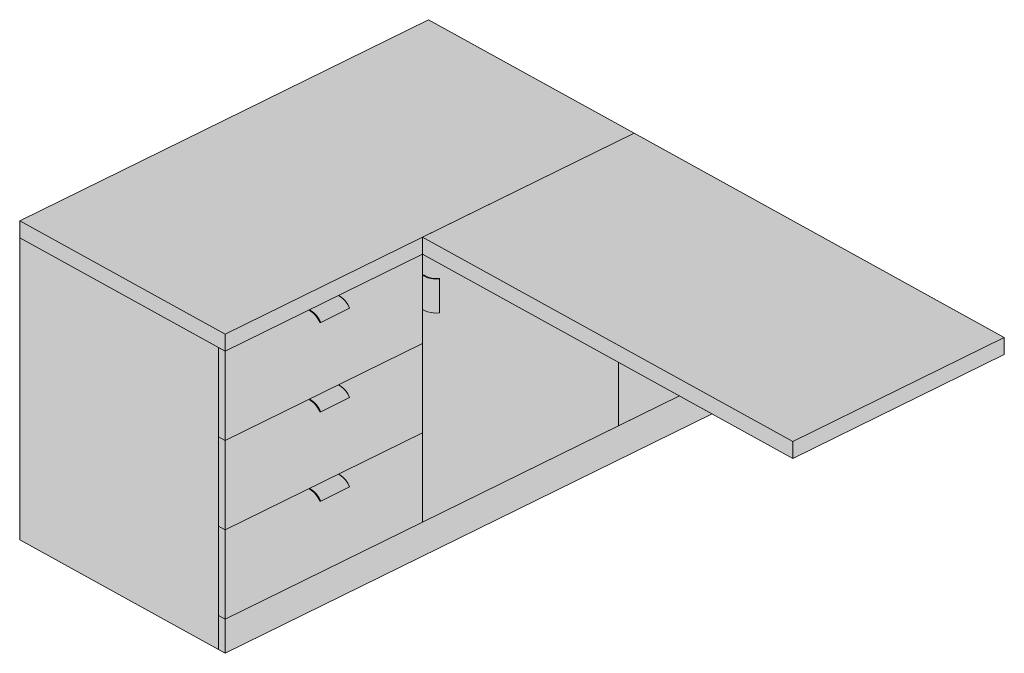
# Model space of a CAD drawing. Header units: centimetres. Extents: x 12724 to 15213, y -213 to 11852.
# Tile 2 of 3: x 13939 to 14136, y 9568 to 9695. Entities that reach past the tile are written whole.
import ezdxf

# ---------------------------------------------------------------- set-up
doc = ezdxf.new("R2010")
doc.units = ezdxf.units.CM
doc.layers.add('A-GENM', color=13, linetype='Continuous', lineweight=18)

# ---------------------------------------------------------------- blocks, each defined once
blk = doc.blocks.new('FURN_Sp_Biurko - Biurko 01-11042750-E25-B-01')
at = {"layer": 'A-GENM'}
for points in [[(1188.46, 9631.7), (1270.41, 9672.03), (1229.22, 9694.77), (1147.27, 9654.44), (1175.85, 9638.66)], [(1302.25, 9610.2), (1344.62, 9631.05), (1270.41, 9672.03), (1228.04, 9651.18), (1261.68, 9632.61)], [(1188.46, 9628.29), (1188.46, 9631.7), (1147.27, 9654.44), (1147.27, 9651.03), (1188.22, 9628.42)], [(1187.09, 9568.45), (1187.09, 9629.04), (1147.27, 9651.03), (1147.27, 9590.44), (1179.61, 9572.58)], [(1188.46, 9628.29), (1228.04, 9647.77), (1228.04, 9651.18), (1188.46, 9631.7)], [(1302.25, 9606.79), (1302.25, 9610.2), (1228.04, 9651.18), (1228.04, 9647.77), (1301.89, 9606.99)], [(1188.46, 9610.37), (1228.02, 9629.83), (1228.02, 9647.75), (1211.15, 9639.45), (1211.49, 9639.26), (1212.05, 9638.87), (1212.58, 9638.32), (1213.04, 9637.66), (1213.41, 9636.92), (1207.48, 9634.02), (1207.08, 9634.79), (1206.59, 9635.46), (1206.08, 9635.94), (1205.51, 9636.32), (1205.33, 9636.42), (1205.33, 9636.59), (1188.46, 9628.29), (1188.46, 9614.34)], [(1228.04, 9594), (1267.3, 9613.33), (1267.3, 9626.09), (1228.04, 9647.77), (1228.04, 9643.5), (1228.18, 9643.57), (1228.69, 9643.31), (1229.13, 9643.12), (1229.83, 9642.95), (1230.59, 9642.87), (1231.36, 9642.89), (1231.4, 9642.76), (1231.4, 9635.96), (1230.38, 9635.96), (1229.76, 9636.02), (1229.02, 9636.21), (1228.38, 9636.48), (1228.04, 9636.67), (1228.04, 9595.44)], [(1230.57, 9642.76), (1231.4, 9642.79), (1231.36, 9642.89), (1230.4, 9642.89), (1229.76, 9642.96), (1229.02, 9643.17), (1228.37, 9643.47), (1228.18, 9643.57), (1228.04, 9643.5), (1228.53, 9643.25), (1229.13, 9643.01), (1229.83, 9642.84), (1230.38, 9642.79)], [(1228.38, 9636.48), (1228.38, 9643.31), (1228.04, 9643.5), (1228.04, 9636.67)], [(1230.57, 9635.94), (1231.4, 9635.96), (1231.4, 9642.79), (1230.38, 9642.79), (1229.76, 9642.85), (1229.02, 9643.03), (1228.38, 9643.31), (1228.38, 9636.48), (1229.02, 9636.21), (1229.76, 9636.02), (1230.38, 9635.96)], [(1205.67, 9636.4), (1211.49, 9639.26), (1211.15, 9639.45), (1205.33, 9636.59)], [(1207.6, 9634.06), (1213.41, 9636.92), (1213.04, 9637.66), (1212.46, 9638.45), (1212.05, 9638.87), (1211.49, 9639.26), (1205.67, 9636.4), (1206.24, 9636), (1206.76, 9635.46), (1207.23, 9634.79)], [(1207.48, 9634.02), (1207.6, 9634.06), (1207.23, 9634.79), (1206.76, 9635.46), (1206.2, 9636.03), (1205.67, 9636.4), (1205.33, 9636.59), (1205.33, 9636.42), (1205.67, 9636.23), (1206.24, 9635.82), (1206.76, 9635.25), (1207.13, 9634.72), (1207.47, 9634.06)], [(1302.25, 9606.79), (1344.62, 9627.64), (1344.62, 9631.05), (1302.25, 9610.2)], [(1188.46, 9610.37), (1188.46, 9628.29), (1187.09, 9629.04), (1187.09, 9611.12)], [(1188.46, 9592.44), (1228.02, 9611.91), (1228.02, 9629.83), (1211.15, 9621.53), (1211.49, 9621.34), (1212.09, 9620.91), (1212.58, 9620.4), (1213.04, 9619.74), (1213.41, 9619), (1207.48, 9616.1), (1207.08, 9616.87), (1206.59, 9617.54), (1206.08, 9618.02), (1205.51, 9618.4), (1205.33, 9618.5), (1205.33, 9618.67), (1188.46, 9610.37), (1188.46, 9595.53)], [(1267.3, 9613.33), (1279.52, 9619.34), (1267.3, 9626.09), (1267.3, 9614.76)], [(1205.67, 9618.48), (1211.49, 9621.34), (1211.15, 9621.53), (1205.33, 9618.67), (1205.67, 9618.48)], [(1207.6, 9616.13), (1213.41, 9619), (1213.04, 9619.74), (1212.46, 9620.53), (1212.05, 9620.94), (1211.49, 9621.34), (1205.67, 9618.48), (1206.27, 9618.04), (1206.76, 9617.54), (1207.23, 9616.87)], [(1188.46, 9567.7), (1286.06, 9615.73), (1279.52, 9619.34), (1188.46, 9574.52), (1188.46, 9572.58)], [(1207.48, 9616.1), (1207.6, 9616.13), (1207.23, 9616.87), (1206.76, 9617.54), (1206.2, 9618.1), (1205.67, 9618.48), (1205.33, 9618.67), (1205.33, 9618.5), (1205.67, 9618.31), (1206.24, 9617.9), (1206.76, 9617.33), (1207.13, 9616.8), (1207.47, 9616.13)], [(1188.46, 9592.44), (1188.46, 9610.37), (1187.09, 9611.12), (1187.09, 9593.2)], [(1188.46, 9574.52), (1228.02, 9593.99), (1228.02, 9611.91), (1211.15, 9603.61), (1211.49, 9603.42), (1212.05, 9603.02), (1212.58, 9602.48), (1213.04, 9601.82), (1213.41, 9601.08), (1207.48, 9598.18), (1207.08, 9598.95), (1206.59, 9599.61), (1206.08, 9600.1), (1205.51, 9600.48), (1205.33, 9600.58), (1205.33, 9600.75), (1188.46, 9592.44), (1188.46, 9575.96)], [(1205.67, 9600.56), (1211.49, 9603.42), (1211.15, 9603.61), (1205.33, 9600.75)], [(1207.6, 9598.21), (1213.41, 9601.08), (1213.04, 9601.82), (1212.58, 9602.48), (1212.05, 9603.02), (1211.49, 9603.42), (1205.67, 9600.56), (1206.24, 9600.16), (1206.76, 9599.61), (1207.23, 9598.95)], [(1207.48, 9598.18), (1207.6, 9598.21), (1207.23, 9598.95), (1206.76, 9599.61), (1206.2, 9600.18), (1205.67, 9600.56), (1205.33, 9600.75), (1205.33, 9600.58), (1205.67, 9600.39), (1206.24, 9599.98), (1206.76, 9599.41), (1207.13, 9598.88), (1207.47, 9598.21)], [(1188.46, 9574.52), (1188.46, 9592.44), (1187.09, 9593.2), (1187.09, 9575.28)], [(1188.46, 9567.7), (1188.46, 9574.52), (1187.09, 9575.28), (1187.09, 9568.45)]]:
    blk.add_hatch(color=256, dxfattribs=at).paths.add_polyline_path(points)
for p, q in [((1229.22, 9694.77), (1147.27, 9654.44)), ((1270.41, 9672.03), (1229.22, 9694.77)), ((1188.46, 9631.7), (1270.41, 9672.03)), ((1270.41, 9672.03), (1228.04, 9651.18)), ((1344.62, 9631.05), (1270.41, 9672.03)), ((1147.27, 9654.44), (1188.46, 9631.7)), ((1147.27, 9651.03), (1147.27, 9654.44)), ((1188.46, 9628.29), (1147.27, 9651.03)), ((1147.27, 9651.03), (1187.09, 9629.04)), ((1147.27, 9651.03), (1147.27, 9590.44)), ((1228.04, 9651.18), (1302.25, 9610.2)), ((1228.04, 9647.77), (1228.04, 9651.18)), ((1228.04, 9647.77), (1188.46, 9628.29)), ((1188.46, 9628.29), (1228.02, 9647.75)), ((1228.02, 9647.75), (1228.02, 9629.83)), ((1228.04, 9594), (1228.04, 9647.77)), ((1302.25, 9606.79), (1228.04, 9647.77)), ((1228.04, 9643.5), (1228.38, 9643.31)), ((1228.53, 9643.38), (1228.18, 9643.57)), ((1231.4, 9642.79), (1231.36, 9642.89)), ((1231.4, 9635.96), (1231.4, 9642.79)), ((1211.15, 9639.45), (1211.49, 9639.26)), ((1207.6, 9634.06), (1213.41, 9636.92)), ((1205.67, 9636.4), (1205.33, 9636.59)), ((1205.33, 9636.42), (1205.67, 9636.23)), ((1228.38, 9636.48), (1228.04, 9636.67)), ((1207.48, 9634.02), (1207.6, 9634.06)), ((1188.46, 9631.7), (1188.46, 9628.29)), ((1302.25, 9610.2), (1344.62, 9631.05)), ((1344.62, 9631.05), (1344.62, 9627.64)), ((1187.09, 9629.04), (1188.46, 9628.29)), ((1187.09, 9611.12), (1187.09, 9629.04)), ((1187.09, 9629.04), (1187.09, 9568.45)), ((1228.02, 9629.83), (1188.46, 9610.37)), ((1188.46, 9610.37), (1228.02, 9629.83)), ((1228.02, 9629.83), (1228.02, 9611.91)), ((1188.46, 9628.29), (1188.46, 9610.37)), ((1344.62, 9627.64), (1302.25, 9606.79)), ((1267.3, 9613.33), (1267.3, 9626.09)), ((1267.3, 9626.09), (1267.3, 9613.33)), ((1211.15, 9621.53), (1211.49, 9621.34)), ((1279.52, 9619.34), (1188.46, 9574.52)), ((1207.6, 9616.13), (1213.41, 9619)), ((1267.3, 9613.33), (1279.52, 9619.34)), ((1205.67, 9618.48), (1205.33, 9618.67)), ((1205.33, 9618.5), (1205.67, 9618.31)), ((1188.46, 9567.7), (1286.06, 9615.73)), ((1207.48, 9616.1), (1207.6, 9616.13)), ((1267.3, 9613.33), (1228.04, 9594)), ((1188.46, 9610.37), (1187.09, 9611.12)), ((1187.09, 9611.12), (1188.46, 9610.37)), ((1187.09, 9593.2), (1187.09, 9611.12)), ((1228.02, 9611.91), (1188.46, 9592.44)), ((1188.46, 9592.44), (1228.02, 9611.91)), ((1228.02, 9611.91), (1228.02, 9593.99)), ((1188.46, 9610.37), (1188.46, 9592.44)), ((1302.25, 9610.2), (1302.25, 9606.79)), ((1211.15, 9603.61), (1211.49, 9603.42)), ((1205.67, 9600.56), (1205.33, 9600.75)), ((1205.33, 9600.58), (1205.67, 9600.39)), ((1207.6, 9598.21), (1213.41, 9601.08)), ((1207.48, 9598.18), (1207.6, 9598.21)), ((1228.02, 9593.99), (1188.46, 9574.52)), ((1188.46, 9592.44), (1187.09, 9593.2)), ((1187.09, 9593.2), (1188.46, 9592.44)), ((1187.09, 9575.28), (1187.09, 9593.2)), ((1188.46, 9592.44), (1188.46, 9574.52)), ((1187.09, 9568.45), (1147.27, 9590.44)), ((1188.46, 9574.52), (1187.09, 9575.28)), ((1187.09, 9568.45), (1187.09, 9575.28)), ((1187.09, 9575.28), (1188.46, 9574.52)), ((1188.46, 9574.52), (1188.46, 9567.7)), ((1188.46, 9567.7), (1187.09, 9568.45))]:
    blk.add_line(p, q, dxfattribs=at)
for points in [[(1228.38, 9643.31, 0), (1229.02, 9643.03, 0), (1229.76, 9642.85, 0), (1230.57, 9642.76, 0), (1231.4, 9642.79, 0)], [(1231.36, 9642.89, 0), (1230.59, 9642.87, 0), (1229.83, 9642.95, 0), (1229.13, 9643.12, 0), (1228.53, 9643.38, 0)], [(1211.49, 9639.26, 0), (1212.05, 9638.87, 0), (1212.58, 9638.32, 0), (1213.04, 9637.66, 0), (1213.41, 9636.92, 0)], [(1207.6, 9634.06, 0), (1207.23, 9634.79, 0), (1206.76, 9635.46, 0), (1206.24, 9636, 0), (1205.67, 9636.4, 0)], [(1205.67, 9636.23, 0), (1206.2, 9635.86, 0), (1206.7, 9635.34, 0), (1207.13, 9634.72, 0), (1207.48, 9634.02, 0)], [(1231.4, 9635.96, 0), (1230.57, 9635.94, 0), (1229.76, 9636.02, 0), (1229.02, 9636.21, 0), (1228.38, 9636.48, 0)], [(1211.49, 9621.34, 0), (1212.05, 9620.94, 0), (1212.58, 9620.4, 0), (1213.04, 9619.74, 0), (1213.41, 9619, 0)], [(1207.6, 9616.13, 0), (1207.23, 9616.87, 0), (1206.76, 9617.54, 0), (1206.24, 9618.08, 0), (1205.67, 9618.48, 0)], [(1205.67, 9618.31, 0), (1206.2, 9617.93, 0), (1206.7, 9617.42, 0), (1207.13, 9616.8, 0), (1207.48, 9616.1, 0)], [(1211.49, 9603.42, 0), (1212.05, 9603.02, 0), (1212.58, 9602.48, 0), (1213.04, 9601.82, 0), (1213.41, 9601.08, 0)], [(1207.6, 9598.21, 0), (1207.23, 9598.95, 0), (1206.76, 9599.61, 0), (1206.24, 9600.16, 0), (1205.67, 9600.56, 0)], [(1205.67, 9600.39, 0), (1206.2, 9600.01, 0), (1206.7, 9599.5, 0), (1207.13, 9598.88, 0), (1207.48, 9598.18, 0)]]:
    blk.add_polyline3d(points, dxfattribs=at)

msp = doc.modelspace()

# ---------------------------------------------------------------- block references
at = {"layer": 'A-GENM'}
msp.add_blockref('FURN_Sp_Biurko - Biurko 01-11042750-E25-B-01', (12791.32, 0), dxfattribs=at)

doc.saveas('drawing.dxf')
